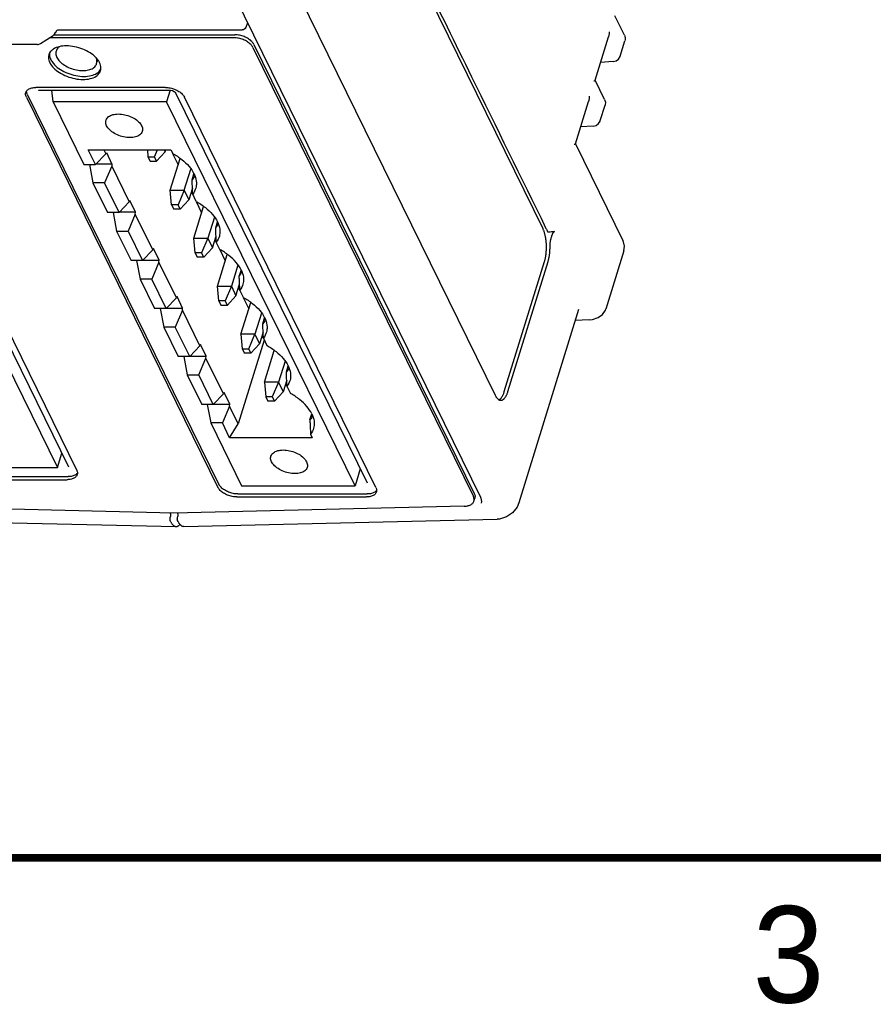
# Model space of a CAD drawing. Header units: inches. Extents: x 0 to 22, y 0 to 17.
# Tile 3 of 41: x 6.3 to 8.5, y 0.1 to 2.7. Entities that reach past the tile are written whole.
import ezdxf

# ---------------------------------------------------------------- set-up
doc = ezdxf.new("R2010")
doc.units = ezdxf.units.IN
doc.header["$LTSCALE"] = 1.21
doc.header["$MEASUREMENT"] = 0
doc.layers.get('0').update_dxf_attribs({"linetype": 'CONTINUOUS'})
doc.styles.get("Standard").update_dxf_attribs({"font": 'txt', "width": 0.8})

msp = doc.modelspace()

# ---------------------------------------------------------------- linework, layer by layer
at = {"color": 7, "linetype": 'CONTINUOUS'}
for p, q in [((7.6449, 2.1286), (7.0592, 3.3221)), ((6.9353, 2.8913), (7.521, 1.6978)), ((6.7842, 2.8569), (7.4826, 1.4336)), ((7.8559, 2.6305), (7.8312, 2.6809)), ((6.8798, 2.6621), (6.8753, 2.6504)), ((6.3434, 2.609), (6.3761, 2.6298)), ((6.3761, 2.6298), (6.38, 2.633)), ((6.3781, 2.6315), (6.8469, 2.6315)), ((6.38, 2.633), (6.3826, 2.637)), ((6.3843, 2.6413), (6.3826, 2.6369)), ((6.3843, 2.6412), (6.3846, 2.6418)), ((6.3846, 2.6418), (6.3865, 2.6435)), ((6.3865, 2.6435), (6.3886, 2.644)), ((6.3885, 2.644), (6.866, 2.644)), ((6.8692, 2.6446), (6.866, 2.644)), ((6.8735, 2.6474), (6.8692, 2.6446)), ((6.8753, 2.6505), (6.8735, 2.6474)), ((6.3359, 2.6065), (6.217, 2.6065)), ((6.3359, 2.6065), (6.3371, 2.6066)), ((6.3371, 2.6066), (6.3421, 2.6082)), ((6.3421, 2.6082), (6.3434, 2.609)), ((6.8445, 2.6237), (6.3664, 2.6237)), ((6.8959, 2.6066), (7.4668, 1.4434)), ((7.7796, 2.5138), (7.8143, 2.6259)), ((7.8447, 2.5759), (7.857, 2.6158)), ((7.8574, 2.6173), (7.857, 2.6158)), ((6.8935, 2.5988), (7.4644, 1.4355)), ((7.8444, 2.5751), (7.8447, 2.576)), ((6.4917, 2.566), (6.4903, 2.5612)), ((7.8267, 2.5619), (7.794, 2.5601)), ((7.8267, 2.5619), (7.8341, 2.5638)), ((7.8043, 2.4637), (7.7796, 2.5141)), ((6.3093, 2.4781), (6.8054, 1.4672)), ((6.6669, 2.4951), (6.3315, 2.4951)), ((6.3389, 2.4887), (6.3389, 2.4887)), ((6.3425, 2.4884), (6.6779, 2.4884)), ((6.3762, 2.458), (6.3726, 2.4884)), ((6.6792, 2.488), (6.6699, 2.458)), ((6.6779, 2.4884), (6.6799, 2.4883)), ((6.6799, 2.4883), (6.685, 2.4871)), ((6.6929, 2.4823), (6.6934, 2.4815)), ((6.6934, 2.4815), (7.1893, 1.471)), ((6.3069, 2.4703), (6.803, 1.4594)), ((6.6699, 2.458), (6.3762, 2.458)), ((6.3762, 2.458), (6.456, 2.2954)), ((7.158, 1.4634), (6.6699, 2.458)), ((7.212, 1.4594), (6.716, 2.4703)), ((7.7286, 2.3487), (7.7627, 2.459)), ((7.7932, 2.4091), (7.8055, 2.449)), ((7.8059, 2.4505), (7.8055, 2.4489)), ((7.7929, 2.4082), (7.7932, 2.4091)), ((7.7751, 2.395), (7.7424, 2.3933)), ((7.7751, 2.395), (7.7826, 2.3969)), ((7.7286, 2.349), (7.8514, 2.0987)), ((6.4671, 2.3337), (6.6813, 2.3337)), ((6.4859, 2.2954), (6.4671, 2.3337)), ((6.5123, 2.3231), (6.4859, 2.2954)), ((6.5071, 2.3337), (6.5123, 2.3231)), ((6.5123, 2.3231), (6.5141, 2.3264)), ((6.5141, 2.3264), (6.5286, 2.2968)), ((6.6202, 2.3337), (6.6218, 2.3158)), ((6.6387, 2.3158), (6.6463, 2.3337)), ((6.6442, 2.3044), (6.6667, 2.3287)), ((6.6667, 2.3287), (6.6642, 2.3337)), ((6.6667, 2.3287), (6.6682, 2.3337)), ((6.6813, 2.3337), (6.6859, 2.3242)), ((6.6854, 2.324), (6.6998, 2.2947)), ((6.456, 2.2954), (6.4859, 2.2954)), ((6.4705, 2.2954), (6.4794, 2.2477)), ((6.5286, 2.2968), (6.4873, 2.2968)), ((6.5286, 2.2968), (6.5278, 2.2916)), ((6.6218, 2.3158), (6.6387, 2.3158)), ((6.6218, 2.3158), (6.6274, 2.3044)), ((6.6274, 2.3044), (6.6442, 2.3044)), ((6.6442, 2.3044), (6.6387, 2.3158)), ((6.6794, 2.2288), (6.705, 2.3114)), ((6.5278, 2.2916), (6.5094, 2.2477)), ((6.5278, 2.2916), (6.5733, 2.1988)), ((6.7157, 2.2288), (6.7327, 2.2837)), ((6.7361, 2.2561), (6.7408, 2.2715)), ((6.5094, 2.2477), (6.4794, 2.2477)), ((6.4794, 2.2477), (6.517, 2.1711)), ((6.5469, 2.1711), (6.5094, 2.2477)), ((6.6794, 2.2288), (6.7157, 2.2288)), ((6.6828, 2.1914), (6.6794, 2.2288)), ((6.7157, 2.2288), (6.6997, 2.1914)), ((6.7157, 2.2288), (6.7277, 2.2044)), ((6.737, 2.2344), (6.7277, 2.2044)), ((6.7341, 2.2249), (6.7372, 2.2186)), ((6.7469, 2.1999), (6.7376, 2.2188)), ((6.5733, 2.1988), (6.5469, 2.1711)), ((6.5733, 2.1988), (6.5751, 2.2021)), ((6.5896, 2.1725), (6.5751, 2.2021)), ((6.7277, 2.2044), (6.7052, 2.1801)), ((6.7464, 2.1997), (6.7608, 2.1704)), ((6.5469, 2.1711), (6.517, 2.1711)), ((6.5315, 2.1711), (6.5404, 2.1233)), ((6.5896, 2.1725), (6.5483, 2.1725)), ((6.5888, 2.1673), (6.5896, 2.1725)), ((6.6997, 2.1914), (6.6828, 2.1914)), ((6.6828, 2.1914), (6.6884, 2.1801)), ((6.7052, 2.1801), (6.6884, 2.1801)), ((6.7052, 2.1801), (6.6997, 2.1914)), ((6.7404, 2.1045), (6.766, 2.1871)), ((6.5888, 2.1673), (6.5704, 2.1233)), ((6.6343, 2.0745), (6.5888, 2.1673)), ((6.7937, 2.1594), (6.7767, 2.1045)), ((6.7971, 2.1318), (6.8018, 2.1472)), ((6.5404, 2.1233), (6.5704, 2.1233)), ((6.5404, 2.1233), (6.578, 2.0467)), ((6.5704, 2.1233), (6.608, 2.0467)), ((6.7404, 2.1045), (6.7767, 2.1045)), ((6.7438, 2.0671), (6.7404, 2.1045)), ((6.7767, 2.1045), (6.7607, 2.0671)), ((6.7767, 2.1045), (6.7887, 2.08)), ((6.7887, 2.08), (6.798, 2.1101)), ((6.7951, 2.1006), (6.7982, 2.0943)), ((6.8079, 2.0756), (6.7987, 2.0945)), ((6.6343, 2.0745), (6.608, 2.0467)), ((6.6361, 2.0778), (6.6343, 2.0745)), ((6.6506, 2.0482), (6.6361, 2.0778)), ((6.7607, 2.0671), (6.7438, 2.0671)), ((6.7438, 2.0671), (6.7494, 2.0558)), ((6.7662, 2.0558), (6.7607, 2.0671)), ((6.7887, 2.08), (6.7662, 2.0558)), ((6.8075, 2.0754), (6.8218, 2.0461)), ((7.854, 2.0722), (7.8074, 1.9213)), ((7.854, 2.0722), (7.8554, 2.0839)), ((6.608, 2.0467), (6.578, 2.0467)), ((6.5925, 2.0467), (6.6015, 1.999)), ((6.6093, 2.0482), (6.6506, 2.0482)), ((6.6498, 2.043), (6.6314, 1.999)), ((6.6498, 2.043), (6.6506, 2.0482)), ((6.6953, 1.9502), (6.6498, 2.043)), ((6.7662, 2.0558), (6.7494, 2.0558)), ((6.8015, 1.9802), (6.827, 2.0628)), ((7.5446, 1.7075), (7.6487, 2.0443)), ((7.5538, 1.7075), (7.6579, 2.0443)), ((6.8547, 2.0351), (6.8377, 1.9802)), ((6.8628, 2.0229), (6.8581, 2.0075)), ((6.6314, 1.999), (6.6015, 1.999)), ((6.6015, 1.999), (6.639, 1.9224)), ((6.669, 1.9224), (6.6314, 1.999)), ((6.8015, 1.9802), (6.8377, 1.9802)), ((6.8049, 1.9428), (6.8015, 1.9802)), ((6.8377, 1.9802), (6.8217, 1.9428)), ((6.8377, 1.9802), (6.8497, 1.9557)), ((6.8497, 1.9557), (6.859, 1.9858)), ((6.8561, 1.9763), (6.8592, 1.9699)), ((6.8689, 1.9513), (6.8597, 1.9702)), ((6.6953, 1.9502), (6.669, 1.9224)), ((6.6971, 1.9535), (6.6953, 1.9502)), ((6.7116, 1.9238), (6.6971, 1.9535)), ((6.8217, 1.9428), (6.8049, 1.9428)), ((6.8049, 1.9428), (6.8104, 1.9314)), ((6.8273, 1.9314), (6.8217, 1.9428)), ((6.8497, 1.9557), (6.8273, 1.9314)), ((6.8625, 1.8559), (6.888, 1.9385)), ((6.8685, 1.951), (6.8828, 1.9218)), ((6.2091, 1.9342), (6.4161, 1.5123)), ((6.4372, 1.5042), (6.2332, 1.9199)), ((6.669, 1.9224), (6.639, 1.9224)), ((6.6535, 1.9224), (6.6625, 1.8747)), ((6.6703, 1.9238), (6.7116, 1.9238)), ((6.7108, 1.9187), (6.6924, 1.8747)), ((6.7108, 1.9187), (6.7116, 1.9238)), ((6.7563, 1.8259), (6.7108, 1.9187)), ((6.8104, 1.9314), (6.8273, 1.9314)), ((7.7368, 1.9197), (7.5822, 1.4192)), ((6.1935, 1.9055), (6.3872, 1.5108)), ((6.9157, 1.9107), (6.8987, 1.8559)), ((6.9191, 1.8832), (6.9238, 1.8985)), ((7.7642, 1.8935), (7.7282, 1.8919)), ((6.6924, 1.8747), (6.6625, 1.8747)), ((6.6625, 1.8747), (6.7001, 1.7981)), ((6.73, 1.7981), (6.6924, 1.8747)), ((6.9226, 1.8406), (6.8556, 1.6236)), ((6.8987, 1.8559), (6.8625, 1.8559)), ((6.8625, 1.8559), (6.8659, 1.8185)), ((6.8827, 1.8185), (6.8987, 1.8559)), ((6.8987, 1.8559), (6.9107, 1.8314)), ((6.92, 1.8614), (6.9107, 1.8314)), ((6.9171, 1.852), (6.9202, 1.8456)), ((6.9207, 1.8458), (6.9299, 1.827)), ((6.7563, 1.8259), (6.73, 1.7981)), ((6.7581, 1.8291), (6.7563, 1.8259)), ((6.7726, 1.7995), (6.7581, 1.8291)), ((6.8659, 1.8185), (6.8827, 1.8185)), ((6.8659, 1.8185), (6.8714, 1.8071)), ((6.8883, 1.8071), (6.8827, 1.8185)), ((6.9107, 1.8314), (6.8883, 1.8071)), ((6.9235, 1.7315), (6.949, 1.8141)), ((6.73, 1.7981), (6.7001, 1.7981)), ((6.7145, 1.7981), (6.7235, 1.7504)), ((6.7313, 1.7995), (6.7726, 1.7995)), ((6.7534, 1.7504), (6.7718, 1.7943)), ((6.7718, 1.7943), (6.7726, 1.7995)), ((6.8173, 1.7015), (6.7718, 1.7943)), ((6.8883, 1.8071), (6.8714, 1.8071)), ((6.9767, 1.7864), (6.9597, 1.7315)), ((6.9801, 1.7588), (6.9848, 1.7742)), ((6.7235, 1.7504), (6.7534, 1.7504)), ((6.7235, 1.7504), (6.7611, 1.6738)), ((6.791, 1.6738), (6.7534, 1.7504)), ((6.981, 1.7371), (6.9717, 1.7071)), ((6.9597, 1.7315), (6.9235, 1.7315)), ((6.9235, 1.7315), (6.9269, 1.6941)), ((6.9597, 1.7315), (6.9437, 1.6941)), ((6.9597, 1.7315), (6.9717, 1.7071)), ((6.9817, 1.7215), (6.9909, 1.7026)), ((6.8173, 1.7015), (6.791, 1.6738)), ((6.8191, 1.7048), (6.8173, 1.7015)), ((6.8336, 1.6752), (6.8191, 1.7048)), ((6.9437, 1.6941), (6.9269, 1.6941)), ((6.9269, 1.6941), (6.9324, 1.6828)), ((6.9437, 1.6941), (6.9493, 1.6828)), ((6.9717, 1.7071), (6.9493, 1.6828)), ((6.791, 1.6738), (6.7611, 1.6738)), ((6.7755, 1.6738), (6.7845, 1.6261)), ((6.7923, 1.6752), (6.8336, 1.6752)), ((6.8328, 1.67), (6.8144, 1.6261)), ((6.8328, 1.67), (6.8336, 1.6752)), ((6.8556, 1.6236), (6.8328, 1.67)), ((6.9493, 1.6828), (6.9324, 1.6828)), ((7.0411, 1.6345), (7.0459, 1.6499)), ((6.8144, 1.6261), (6.7845, 1.6261)), ((6.7845, 1.6261), (6.8643, 1.4634)), ((6.8332, 1.5878), (6.8144, 1.6261)), ((6.8332, 1.5878), (6.8556, 1.6236)), ((7.0473, 1.5878), (6.8332, 1.5878)), ((7.0427, 1.5972), (7.0473, 1.5878)), ((6.3872, 1.5108), (6.3987, 1.5479)), ((5.8852, 1.5108), (6.3872, 1.5108)), ((7.1715, 1.5072), (7.158, 1.4634)), ((5.8582, 1.4793), (6.4125, 1.4793)), ((5.8606, 1.4872), (6.4149, 1.4872)), ((6.8643, 1.4634), (7.158, 1.4634)), ((6.852, 1.4345), (7.1874, 1.4345)), ((6.8544, 1.4423), (7.1898, 1.4423)), ((7.4657, 1.4237), (7.4682, 1.4316)), ((7.4826, 1.4336), (7.4838, 1.431)), ((7.4838, 1.431), (7.4853, 1.4225)), ((6.6883, 1.3929), (5.9274, 1.4107)), ((7.441, 1.4107), (6.6883, 1.3929)), ((7.4853, 1.4225), (7.4846, 1.4182)), ((6.6799, 1.3849), (6.6786, 1.3807)), ((6.6796, 1.3918), (6.679, 1.3932)), ((6.6982, 1.3807), (6.6994, 1.3846)), ((6.6991, 1.3917), (6.6984, 1.3932)), ((5.884, 1.3769), (6.6947, 1.358)), ((6.6802, 1.3711), (6.6789, 1.3738)), ((6.7001, 1.3706), (6.6985, 1.3737)), ((6.7148, 1.3576), (7.5263, 1.3769))]:
    msp.add_line(p, q, dxfattribs=at)
for points in [[(7.8559, 2.6305), (7.8578, 2.6241), (7.8574, 2.6173)], [(7.8341, 2.5638), (7.8404, 2.5684), (7.8444, 2.5751)], [(6.3383, 2.4877), (6.3382, 2.4876), (6.339, 2.4879), (6.342, 2.4884), (6.3425, 2.4884)], [(6.685, 2.4871), (6.6896, 2.485), (6.6925, 2.4828), (6.6929, 2.4823)], [(7.8043, 2.4637), (7.8062, 2.4573), (7.8059, 2.4505)], [(7.7826, 2.3969), (7.7888, 2.4015), (7.7929, 2.4082)], [(7.8554, 2.0839), (7.8528, 2.0956), (7.8515, 2.0986)], [(7.7642, 1.8935), (7.7726, 1.8944), (7.7873, 1.899), (7.7989, 1.9073), (7.8064, 1.9187), (7.8074, 1.9214)], [(7.5822, 1.4193), (7.5776, 1.4084), (7.5662, 1.3935), (7.5506, 1.3827), (7.5322, 1.3774), (7.5263, 1.3769)]]:
    msp.add_lwpolyline(points, dxfattribs=at)
at = {"color": 7, "linetype": 'CONTINUOUS', "const_width": 0.02}
msp.add_lwpolyline([(0.5, 0.5), (21.5, 0.5)], dxfattribs=at)
at = {"color": 7, "linetype": 'CONTINUOUS'}
for points, knots in [([(7.3329, 2.7812), (7.3752, 2.6951), (7.4814, 2.4787), (7.5877, 2.2622), (7.6516, 2.1319)], [0, 0, 0, 0, 0.39789, 1, 1, 1, 1]), ([(6.8959, 2.6066), (6.8945, 2.6095), (6.8903, 2.615), (6.8816, 2.6218), (6.8709, 2.6271), (6.8591, 2.6306), (6.8509, 2.6315), (6.8469, 2.6315)], [0, 0, 0, 0, 0.1657, 0.358985, 0.571339, 0.78976, 1, 1, 1, 1]), ([(7.8159, 2.6392), (7.8159, 2.6382), (7.8159, 2.6361), (7.8158, 2.6331), (7.8154, 2.6302), (7.8148, 2.6278), (7.8144, 2.6264), (7.8143, 2.6259)], [0, 0, 0, 0, 0.229198, 0.453733, 0.671209, 0.879991, 1, 1, 1, 1]), ([(6.8935, 2.5988), (6.8921, 2.6016), (6.8879, 2.6072), (6.8792, 2.6139), (6.8685, 2.6193), (6.8567, 2.6228), (6.8485, 2.6237), (6.8445, 2.6237)], [0, 0, 0, 0, 0.165709, 0.358965, 0.57136, 0.789749, 1, 1, 1, 1]), ([(6.3669, 2.5844), (6.3667, 2.5831), (6.3666, 2.5818), (6.3666, 2.5804), (6.3666, 2.5803)], [0, 0, 0, 0, 0.940371, 1, 1, 1, 1]), ([(6.3838, 2.5892), (6.3833, 2.5874), (6.3824, 2.5818), (6.3854, 2.572), (6.3934, 2.5615), (6.4054, 2.5522), (6.4201, 2.5448), (6.4363, 2.54), (6.4476, 2.5388), (6.4531, 2.5388)], [0, 0, 0, 0, 0.059624, 0.173988, 0.310858, 0.470514, 0.645921, 0.826339, 1, 1, 1, 1]), ([(6.3934, 2.6009), (6.3933, 2.6008), (6.3901, 2.5988), (6.3862, 2.5952), (6.3842, 2.5906), (6.3838, 2.5892)], [0, 0, 0, 0, 0.03248, 0.727634, 1, 1, 1, 1]), ([(6.4954, 2.5615), (6.4931, 2.5656), (6.4861, 2.5745), (6.4715, 2.5858), (6.4528, 2.5952), (6.4389, 2.5992), (6.4317, 2.6007)], [0, 0, 0, 0, 0.184516, 0.437059, 0.714552, 1, 1, 1, 1]), ([(6.3676, 2.5593), (6.3701, 2.5543), (6.3775, 2.5446), (6.3927, 2.5328), (6.4114, 2.5234), (6.4321, 2.5173), (6.4528, 2.5151), (6.4716, 2.5169), (6.487, 2.5227), (6.4945, 2.5298), (6.4968, 2.5337)], [0, 0, 0, 0, 0.111479, 0.241535, 0.384439, 0.53144, 0.672941, 0.800487, 0.909026, 1, 1, 1, 1]), ([(6.3798, 2.5537), (6.3843, 2.549), (6.3951, 2.5406), (6.4139, 2.5312), (6.4345, 2.5252), (6.4552, 2.5229), (6.474, 2.5248), (6.4851, 2.529), (6.4897, 2.5319)], [0, 0, 0, 0, 0.163069, 0.342249, 0.526565, 0.703985, 0.863908, 1, 1, 1, 1]), ([(6.4531, 2.5388), (6.4581, 2.5388), (6.4674, 2.5397), (6.4795, 2.5443), (6.4865, 2.5508), (6.4884, 2.5554), (6.4889, 2.5568)], [0, 0, 0, 0, 0.351629, 0.65088, 0.901719, 1, 1, 1, 1]), ([(6.4889, 2.5568), (6.4894, 2.5586), (6.4902, 2.5639), (6.4888, 2.5692), (6.4873, 2.5723)], [0, 0, 0, 0, 0.359576, 1, 1, 1, 1]), ([(6.4997, 2.542), (6.4999, 2.5433), (6.5, 2.5447), (6.5, 2.546), (6.5, 2.5461)], [0, 0, 0, 0, 0.940371, 1, 1, 1, 1]), ([(7.7766, 2.5122), (7.777, 2.5124), (7.7777, 2.5126), (7.7785, 2.5129), (7.7791, 2.5132), (7.7795, 2.5135), (7.7796, 2.5137), (7.7796, 2.5138)], [0, 0, 0, 0, 0.335958, 0.603787, 0.803946, 0.942141, 1, 1, 1, 1]), ([(6.3069, 2.4703), (6.3057, 2.4726), (6.3045, 2.4767), (6.3051, 2.4807), (6.3055, 2.4821)], [0, 0, 0, 0, 0.657447, 1, 1, 1, 1]), ([(6.3055, 2.4821), (6.3058, 2.4831), (6.3073, 2.4864), (6.31, 2.489), (6.3122, 2.4904)], [0, 0, 0, 0, 0.281556, 1, 1, 1, 1]), ([(6.3122, 2.4904), (6.3148, 2.4921), (6.3212, 2.4945), (6.3279, 2.4951), (6.3315, 2.4951)], [0, 0, 0, 0, 0.459718, 1, 1, 1, 1]), ([(6.6669, 2.4951), (6.6709, 2.4951), (6.6751, 2.4947), (6.6793, 2.4938), (6.6795, 2.4938)], [0, 0, 0, 0, 0.954388, 1, 1, 1, 1]), ([(6.6909, 2.4904), (6.6947, 2.4889), (6.7016, 2.4854), (6.7103, 2.4787), (6.7146, 2.4731), (6.716, 2.4703)], [0, 0, 0, 0, 0.371735, 0.709975, 1, 1, 1, 1]), ([(7.7643, 2.4724), (7.7644, 2.4713), (7.7644, 2.4693), (7.7642, 2.4663), (7.7638, 2.4634), (7.7633, 2.461), (7.7629, 2.4595), (7.7627, 2.459)], [0, 0, 0, 0, 0.229198, 0.453733, 0.671209, 0.879991, 1, 1, 1, 1]), ([(6.5131, 2.4104), (6.5137, 2.4122), (6.5163, 2.4174), (6.5249, 2.4234), (6.5381, 2.4267), (6.5537, 2.4265), (6.5699, 2.4229), (6.5851, 2.4162), (6.5974, 2.4074), (6.6035, 2.3998), (6.6054, 2.3958)], [0, 0, 0, 0, 0.052803, 0.154881, 0.279544, 0.424743, 0.581356, 0.736836, 0.879222, 1, 1, 1, 1]), ([(6.5148, 2.3958), (6.5132, 2.3991), (6.5118, 2.4041), (6.5127, 2.409), (6.5131, 2.4104)], [0, 0, 0, 0, 0.724958, 1, 1, 1, 1]), ([(6.6071, 2.3813), (6.6065, 2.3795), (6.6039, 2.3743), (6.5953, 2.3683), (6.5821, 2.365), (6.5665, 2.3652), (6.5503, 2.3688), (6.5352, 2.3755), (6.5228, 2.3843), (6.5167, 2.3919), (6.5148, 2.3958)], [0, 0, 0, 0, 0.052803, 0.154881, 0.279544, 0.424743, 0.581356, 0.736836, 0.879222, 1, 1, 1, 1]), ([(6.6054, 2.3958), (6.607, 2.3926), (6.6084, 2.3876), (6.6075, 2.3827), (6.6071, 2.3813)], [0, 0, 0, 0, 0.724958, 1, 1, 1, 1]), ([(7.7286, 2.3487), (7.7286, 2.3486), (7.7285, 2.3484), (7.7281, 2.3482), (7.7275, 2.3478), (7.7266, 2.3475), (7.726, 2.3473), (7.7256, 2.3472)], [0, 0, 0, 0, 0.06513, 0.204182, 0.40364, 0.668798, 1, 1, 1, 1]), ([(6.6859, 2.3242), (6.6941, 2.3196), (6.7093, 2.3095), (6.7281, 2.2919), (6.7374, 2.2783), (6.7408, 2.2715)], [0, 0, 0, 0, 0.368667, 0.704138, 1, 1, 1, 1]), ([(6.7408, 2.2715), (6.7437, 2.2656), (6.7465, 2.2574), (6.7471, 2.249), (6.7472, 2.2472)], [0, 0, 0, 0, 0.786938, 1, 1, 1, 1]), ([(6.7376, 2.2188), (6.7375, 2.223), (6.7371, 2.2313), (6.7366, 2.2437), (6.7362, 2.252), (6.7361, 2.2561)], [0, 0, 0, 0, 0.334899, 0.668238, 1, 1, 1, 1]), ([(6.7472, 2.2472), (6.7472, 2.2429), (6.7461, 2.2327), (6.7413, 2.2235), (6.7376, 2.2188)], [0, 0, 0, 0, 0.414167, 1, 1, 1, 1]), ([(6.7469, 2.1999), (6.7552, 2.1953), (6.7703, 2.1852), (6.7891, 2.1675), (6.7984, 2.154), (6.8018, 2.1472)], [0, 0, 0, 0, 0.368667, 0.704138, 1, 1, 1, 1]), ([(6.8018, 2.1472), (6.8047, 2.1413), (6.8075, 2.1331), (6.8081, 2.1246), (6.8082, 2.1228)], [0, 0, 0, 0, 0.786938, 1, 1, 1, 1]), ([(6.7987, 2.0945), (6.7985, 2.0987), (6.7981, 2.107), (6.7976, 2.1194), (6.7972, 2.1277), (6.7971, 2.1318)], [0, 0, 0, 0, 0.334899, 0.668238, 1, 1, 1, 1]), ([(6.8082, 2.1228), (6.8083, 2.1186), (6.8071, 2.1084), (6.8023, 2.0991), (6.7987, 2.0945)], [0, 0, 0, 0, 0.414167, 1, 1, 1, 1]), ([(7.6487, 2.0443), (7.649, 2.0455), (7.6497, 2.0478), (7.6506, 2.0514), (7.6514, 2.0552), (7.6521, 2.0591), (7.6526, 2.0631), (7.6531, 2.0672), (7.6534, 2.0714), (7.6536, 2.0757), (7.6538, 2.0799), (7.6537, 2.0842), (7.6536, 2.0885), (7.6534, 2.0927), (7.653, 2.0969), (7.6525, 2.101), (7.6519, 2.105), (7.6512, 2.1089), (7.6504, 2.1126), (7.6495, 2.1162), (7.6485, 2.1196), (7.6474, 2.1228), (7.6466, 2.1249), (7.6462, 2.1258)], [0, 0, 0, 0, 0.043253, 0.088255, 0.13473, 0.182601, 0.23165, 0.281589, 0.332344, 0.383614, 0.435149, 0.486842, 0.538351, 0.589503, 0.640127, 0.689889, 0.738695, 0.786313, 0.832473, 0.877123, 0.920018, 0.96099, 1, 1, 1, 1]), ([(7.6748, 2.1219), (7.673, 2.1217), (7.6693, 2.1212), (7.6635, 2.1205), (7.6596, 2.1201), (7.6576, 2.1199)], [0, 0, 0, 0, 0.317021, 0.650476, 1, 1, 1, 1]), ([(7.6629, 2.0841), (7.6629, 2.085), (7.6629, 2.0868), (7.6631, 2.0895), (7.6634, 2.0924), (7.6638, 2.0955), (7.6644, 2.0986), (7.6651, 2.1017), (7.6658, 2.1046), (7.6665, 2.1071), (7.6672, 2.1093), (7.6678, 2.1112), (7.6684, 2.1128), (7.669, 2.1143), (7.6695, 2.1155), (7.67, 2.1166), (7.6704, 2.1176), (7.6709, 2.1184), (7.6714, 2.1191), (7.6718, 2.1198), (7.6722, 2.1203), (7.6727, 2.1208), (7.6731, 2.1212), (7.6735, 2.1215), (7.674, 2.1217), (7.6744, 2.1219), (7.6747, 2.1219), (7.6748, 2.1219)], [0, 0, 0, 0, 0.064054, 0.131199, 0.201991, 0.277145, 0.356409, 0.435895, 0.50987, 0.573782, 0.628877, 0.676871, 0.718918, 0.755956, 0.788755, 0.8179, 0.843891, 0.867137, 0.888011, 0.906787, 0.923752, 0.939156, 0.953174, 0.966128, 0.978247, 0.989517, 1, 1, 1, 1]), ([(6.8628, 2.0229), (6.8595, 2.0297), (6.8501, 2.0432), (6.8313, 2.0609), (6.8162, 2.0709), (6.8079, 2.0756)], [0, 0, 0, 0, 0.295862, 0.631333, 1, 1, 1, 1]), ([(7.6579, 2.0443), (7.6582, 2.0455), (7.6589, 2.0478), (7.6598, 2.0514), (7.6606, 2.0552), (7.6613, 2.0591), (7.6618, 2.0631), (7.6623, 2.0672), (7.6626, 2.0714), (7.6629, 2.0756), (7.663, 2.0798), (7.663, 2.0827), (7.6629, 2.0841)], [0, 0, 0, 0, 0.088867, 0.181289, 0.276756, 0.375109, 0.475783, 0.578425, 0.682671, 0.787897, 0.893886, 1, 1, 1, 1]), ([(6.8628, 2.0229), (6.8657, 2.0169), (6.8685, 2.0088), (6.8691, 2.0003), (6.8692, 1.9985)], [0, 0, 0, 0, 0.786938, 1, 1, 1, 1]), ([(6.8597, 1.9702), (6.8595, 1.9743), (6.8591, 1.9826), (6.8586, 1.9951), (6.8583, 2.0034), (6.8581, 2.0075)], [0, 0, 0, 0, 0.334899, 0.668238, 1, 1, 1, 1]), ([(6.8692, 1.9985), (6.8693, 1.9943), (6.8681, 1.9841), (6.8633, 1.9748), (6.8597, 1.9702)], [0, 0, 0, 0, 0.414167, 1, 1, 1, 1]), ([(6.8689, 1.9513), (6.8772, 1.9466), (6.8923, 1.9366), (6.9111, 1.9189), (6.9205, 1.9054), (6.9238, 1.8986)], [0, 0, 0, 0, 0.368667, 0.704138, 1, 1, 1, 1]), ([(6.9238, 1.8986), (6.9267, 1.8926), (6.9295, 1.8845), (6.9301, 1.876), (6.9302, 1.8742)], [0, 0, 0, 0, 0.786938, 1, 1, 1, 1]), ([(6.9207, 1.8458), (6.9205, 1.85), (6.9201, 1.8583), (6.9196, 1.8708), (6.9193, 1.879), (6.9191, 1.8832)], [0, 0, 0, 0, 0.334899, 0.668238, 1, 1, 1, 1]), ([(6.9302, 1.8742), (6.9303, 1.87), (6.9291, 1.8598), (6.9243, 1.8505), (6.9207, 1.8458)], [0, 0, 0, 0, 0.414167, 1, 1, 1, 1]), ([(6.9299, 1.827), (6.9382, 1.8223), (6.9533, 1.8122), (6.9721, 1.7946), (6.9815, 1.7811), (6.9848, 1.7742)], [0, 0, 0, 0, 0.368667, 0.704138, 1, 1, 1, 1]), ([(6.9848, 1.7742), (6.9877, 1.7683), (6.9905, 1.7601), (6.9912, 1.7517), (6.9912, 1.7499)], [0, 0, 0, 0, 0.786938, 1, 1, 1, 1]), ([(6.9817, 1.7215), (6.9815, 1.7257), (6.9812, 1.734), (6.9806, 1.7464), (6.9803, 1.7547), (6.9801, 1.7588)], [0, 0, 0, 0, 0.334899, 0.668238, 1, 1, 1, 1]), ([(6.9912, 1.7499), (6.9913, 1.7457), (6.9902, 1.7355), (6.9853, 1.7262), (6.9817, 1.7215)], [0, 0, 0, 0, 0.414167, 1, 1, 1, 1]), ([(7.0458, 1.6499), (7.0425, 1.6567), (7.0331, 1.6702), (7.0143, 1.6879), (6.9992, 1.698), (6.9909, 1.7026)], [0, 0, 0, 0, 0.295862, 0.631333, 1, 1, 1, 1]), ([(7.5223, 1.6953), (7.5228, 1.6945), (7.5237, 1.693), (7.5251, 1.691), (7.5267, 1.6892), (7.5282, 1.6877), (7.5298, 1.6865), (7.5315, 1.6856), (7.5331, 1.6851), (7.5345, 1.6848), (7.5353, 1.6848), (7.5355, 1.6848)], [0, 0, 0, 0, 0.152805, 0.294953, 0.426832, 0.548772, 0.661848, 0.767181, 0.866723, 0.962569, 1, 1, 1, 1]), ([(7.5322, 1.6868), (7.5328, 1.6872), (7.5339, 1.688), (7.5355, 1.6896), (7.537, 1.6914), (7.5384, 1.6935), (7.5393, 1.695), (7.5398, 1.6958)], [0, 0, 0, 0, 0.1707, 0.355208, 0.554631, 0.769283, 1, 1, 1, 1]), ([(7.5355, 1.6848), (7.5358, 1.6848), (7.5367, 1.6848), (7.5382, 1.6852), (7.5399, 1.6858), (7.5415, 1.6868), (7.5431, 1.688), (7.5447, 1.6896), (7.5462, 1.6914), (7.5476, 1.6935), (7.549, 1.6958), (7.5504, 1.6984), (7.5516, 1.7012), (7.5528, 1.7043), (7.5535, 1.7064), (7.5538, 1.7075)], [0, 0, 0, 0, 0.032695, 0.087617, 0.144894, 0.205767, 0.271146, 0.341797, 0.418074, 0.500356, 0.588604, 0.682926, 0.783051, 0.888867, 1, 1, 1, 1]), ([(7.5398, 1.6958), (7.5402, 1.6966), (7.5411, 1.6984), (7.5424, 1.7012), (7.5436, 1.7043), (7.5443, 1.7064), (7.5446, 1.7075)], [0, 0, 0, 0, 0.229257, 0.472553, 0.729906, 1, 1, 1, 1]), ([(7.0411, 1.6345), (7.0413, 1.6304), (7.0416, 1.6221), (7.0422, 1.6097), (7.0425, 1.6014), (7.0427, 1.5972)], [0, 0, 0, 0, 0.331717, 0.665057, 1, 1, 1, 1]), ([(7.0458, 1.6499), (7.0487, 1.644), (7.0515, 1.6358), (7.0522, 1.6274), (7.0522, 1.6255)], [0, 0, 0, 0, 0.786938, 1, 1, 1, 1]), ([(7.0522, 1.6255), (7.0523, 1.6213), (7.0512, 1.6111), (7.0463, 1.6019), (7.0427, 1.5972)], [0, 0, 0, 0, 0.414167, 1, 1, 1, 1]), ([(6.9402, 1.5401), (6.9408, 1.542), (6.9434, 1.5471), (6.952, 1.5532), (6.9652, 1.5564), (6.9807, 1.5562), (6.997, 1.5526), (7.0121, 1.546), (7.0245, 1.5371), (7.0306, 1.5295), (7.0325, 1.5256)], [0, 0, 0, 0, 0.052803, 0.154881, 0.279544, 0.424743, 0.581356, 0.736836, 0.879222, 1, 1, 1, 1]), ([(6.9418, 1.5256), (6.9403, 1.5288), (6.9388, 1.5338), (6.9398, 1.5388), (6.9402, 1.5401)], [0, 0, 0, 0, 0.724958, 1, 1, 1, 1]), ([(7.0342, 1.5111), (7.0336, 1.5092), (7.031, 1.5041), (7.0224, 1.498), (7.0091, 1.4948), (6.9936, 1.495), (6.9774, 1.4986), (6.9622, 1.5052), (6.9499, 1.5141), (6.9438, 1.5217), (6.9418, 1.5256)], [0, 0, 0, 0, 0.052803, 0.154881, 0.279544, 0.424743, 0.581356, 0.736836, 0.879222, 1, 1, 1, 1]), ([(7.0325, 1.5256), (7.0341, 1.5224), (7.0355, 1.5174), (7.0346, 1.5124), (7.0342, 1.5111)], [0, 0, 0, 0, 0.724958, 1, 1, 1, 1]), ([(6.4385, 1.4924), (6.4382, 1.4914), (6.4368, 1.4881), (6.4317, 1.4833), (6.4229, 1.48), (6.4161, 1.4793), (6.4125, 1.4793)], [0, 0, 0, 0, 0.098316, 0.349187, 0.648377, 1, 1, 1, 1]), ([(6.4343, 1.4919), (6.4317, 1.4902), (6.4253, 1.4878), (6.4186, 1.4872), (6.4149, 1.4872)], [0, 0, 0, 0, 0.459763, 1, 1, 1, 1]), ([(6.852, 1.4345), (6.848, 1.4345), (6.8398, 1.4354), (6.828, 1.4389), (6.8173, 1.4442), (6.8086, 1.451), (6.8044, 1.4565), (6.803, 1.4594)], [0, 0, 0, 0, 0.210251, 0.42864, 0.641035, 0.834291, 1, 1, 1, 1]), ([(6.8544, 1.4423), (6.8504, 1.4423), (6.8422, 1.4432), (6.8304, 1.4467), (6.8197, 1.4521), (6.811, 1.4588), (6.8068, 1.4643), (6.8054, 1.4672)], [0, 0, 0, 0, 0.21024, 0.428661, 0.641015, 0.8343, 1, 1, 1, 1]), ([(7.2134, 1.4475), (7.2131, 1.4466), (7.2116, 1.4432), (7.2066, 1.4385), (7.1978, 1.4351), (7.191, 1.4345), (7.1874, 1.4345)], [0, 0, 0, 0, 0.098316, 0.349187, 0.648377, 1, 1, 1, 1]), ([(7.2091, 1.4471), (7.2065, 1.4454), (7.2002, 1.443), (7.1934, 1.4423), (7.1898, 1.4423)], [0, 0, 0, 0, 0.459763, 1, 1, 1, 1]), ([(7.4657, 1.4237), (7.4661, 1.4251), (7.4667, 1.4292), (7.4655, 1.4332), (7.4644, 1.4355)], [0, 0, 0, 0, 0.356032, 1, 1, 1, 1]), ([(7.4668, 1.4434), (7.4679, 1.441), (7.4691, 1.437), (7.4686, 1.4329), (7.4681, 1.4316)], [0, 0, 0, 0, 0.643936, 1, 1, 1, 1]), ([(7.441, 1.4107), (7.4445, 1.4108), (7.451, 1.4115), (7.457, 1.414), (7.4595, 1.4157)], [0, 0, 0, 0, 0.540361, 1, 1, 1, 1]), ([(7.4595, 1.4157), (7.4616, 1.4172), (7.4641, 1.4196), (7.4654, 1.4228), (7.4657, 1.4237)], [0, 0, 0, 0, 0.73433, 1, 1, 1, 1]), ([(6.6786, 1.3807), (6.6785, 1.3805), (6.6784, 1.3802), (6.6783, 1.3796), (6.6782, 1.379), (6.6782, 1.3784), (6.6781, 1.3777), (6.6782, 1.3771), (6.6782, 1.3765), (6.6783, 1.3758), (6.6784, 1.3753), (6.6785, 1.3747), (6.6787, 1.3742), (6.6788, 1.3739), (6.6789, 1.3738)], [0, 0, 0, 0, 0.078643, 0.162665, 0.250338, 0.339715, 0.430302, 0.521621, 0.611629, 0.698362, 0.781434, 0.860439, 0.93372, 1, 1, 1, 1]), ([(6.6796, 1.3918), (6.6797, 1.3917), (6.6798, 1.3914), (6.68, 1.3909), (6.6801, 1.3904), (6.6802, 1.3898), (6.6803, 1.3892), (6.6803, 1.3886), (6.6804, 1.3879), (6.6803, 1.3873), (6.6803, 1.3867), (6.6802, 1.386), (6.6801, 1.3855), (6.68, 1.3851), (6.6799, 1.3849)], [0, 0, 0, 0, 0.06628, 0.139561, 0.218566, 0.301638, 0.388371, 0.478379, 0.569698, 0.660285, 0.749662, 0.837335, 0.921357, 1, 1, 1, 1]), ([(6.6985, 1.3737), (6.6985, 1.3738), (6.6983, 1.3741), (6.6982, 1.3746), (6.698, 1.3752), (6.6979, 1.3758), (6.6979, 1.3764), (6.6978, 1.377), (6.6978, 1.3777), (6.6978, 1.3783), (6.6979, 1.379), (6.698, 1.3796), (6.698, 1.38), (6.6981, 1.3802)], [0, 0, 0, 0, 0.072052, 0.151901, 0.238077, 0.328682, 0.423232, 0.521269, 0.620559, 0.718796, 0.815428, 0.90989, 1, 1, 1, 1]), ([(6.6994, 1.3846), (6.6995, 1.3848), (6.6996, 1.3852), (6.6997, 1.3858), (6.6998, 1.3864), (6.6998, 1.387), (6.6999, 1.3877), (6.6998, 1.3883), (6.6998, 1.3889), (6.6997, 1.3896), (6.6996, 1.3902), (6.6995, 1.3907), (6.6994, 1.3911), (6.6993, 1.3912)], [0, 0, 0, 0, 0.082868, 0.171927, 0.265288, 0.360795, 0.457886, 0.556019, 0.652913, 0.746361, 0.83591, 0.921082, 1, 1, 1, 1]), ([(6.6802, 1.3711), (6.6806, 1.3702), (6.6815, 1.3686), (6.6829, 1.3663), (6.6844, 1.3642), (6.6859, 1.3625), (6.6875, 1.361), (6.6891, 1.3598), (6.6908, 1.3589), (6.6925, 1.3583), (6.6938, 1.3581), (6.6946, 1.3581), (6.6947, 1.358)], [0, 0, 0, 0, 0.140638, 0.272453, 0.395159, 0.509264, 0.615163, 0.713476, 0.805618, 0.892961, 0.977361, 1, 1, 1, 1]), ([(6.6947, 1.358), (6.6951, 1.358), (6.6961, 1.3581), (6.6977, 1.3584), (6.6994, 1.3591), (6.7011, 1.36), (6.7022, 1.3608), (6.7027, 1.3613)], [0, 0, 0, 0, 0.14211, 0.340144, 0.546519, 0.765566, 1, 1, 1, 1]), ([(6.7074, 1.3605), (6.7068, 1.361), (6.7057, 1.362), (6.7042, 1.3638), (6.7027, 1.3658), (6.7018, 1.3673), (6.7014, 1.3681)], [0, 0, 0, 0, 0.222357, 0.462591, 0.721469, 1, 1, 1, 1]), ([(6.7027, 1.3613), (6.7033, 1.3617), (6.704, 1.3624), (6.7046, 1.3631), (6.7047, 1.3632)], [0, 0, 0, 0, 0.791171, 1, 1, 1, 1]), ([(6.7148, 1.3576), (6.7145, 1.3576), (6.7137, 1.3576), (6.7122, 1.3578), (6.7106, 1.3584), (6.7089, 1.3593), (6.7079, 1.3601), (6.7074, 1.3605)], [0, 0, 0, 0, 0.107667, 0.314286, 0.528946, 0.756373, 1, 1, 1, 1])]:
    msp.add_open_spline(points, degree=3, knots=knots, dxfattribs=at)
for points in [[(6.4108, 2.6028), (6.4044, 2.6028), (6.398, 2.6022), (6.3919, 2.6007)], [(6.4317, 2.6007), (6.4248, 2.602), (6.4178, 2.6028), (6.4108, 2.6028)], [(6.3653, 2.58), (6.3645, 2.5776), (6.3642, 2.5752), (6.3642, 2.5727)], [(6.3671, 2.5844), (6.3663, 2.583), (6.3657, 2.5815), (6.3653, 2.58)], [(6.3666, 2.5803), (6.3667, 2.5757), (6.368, 2.5712), (6.3701, 2.5671)], [(6.3674, 2.5849), (6.3673, 2.5847), (6.3672, 2.5845), (6.3671, 2.5844)], [(6.3707, 2.5893), (6.3694, 2.5879), (6.3683, 2.5865), (6.3674, 2.5849)], [(6.3769, 2.5945), (6.3747, 2.593), (6.3725, 2.5913), (6.3707, 2.5893)], [(6.3919, 2.6007), (6.3866, 2.5994), (6.3815, 2.5975), (6.3769, 2.5945)], [(6.3642, 2.5727), (6.3642, 2.5681), (6.3656, 2.5634), (6.3676, 2.5593)], [(6.3701, 2.5671), (6.3708, 2.5656), (6.3716, 2.5642), (6.3725, 2.5628)], [(6.3725, 2.5628), (6.3746, 2.5595), (6.3771, 2.5565), (6.3798, 2.5537)], [(6.4966, 2.5593), (6.4962, 2.56), (6.4958, 2.5607), (6.4954, 2.5615)], [(6.5, 2.5461), (6.5, 2.5507), (6.4986, 2.5552), (6.4966, 2.5593)], [(6.4897, 2.5319), (6.4935, 2.5344), (6.497, 2.5376), (6.4992, 2.5415)], [(6.4968, 2.5337), (6.4977, 2.5353), (6.4984, 2.5369), (6.4989, 2.5386)], [(6.4989, 2.5386), (6.4993, 2.5397), (6.4996, 2.5409), (6.4997, 2.542)], [(6.3093, 2.4781), (6.3081, 2.4805), (6.3073, 2.4831), (6.3073, 2.4858)], [(6.6795, 2.4938), (6.6834, 2.493), (6.6872, 2.4919), (6.6909, 2.4904)], [(6.7429, 2.2666), (6.7412, 2.2628), (6.7388, 2.2593), (6.7361, 2.2561)], [(6.7971, 2.1318), (6.7998, 2.1349), (6.8022, 2.1385), (6.8039, 2.1423)], [(7.6462, 2.1258), (7.6458, 2.1268), (7.6454, 2.1277), (7.6449, 2.1286)], [(7.6516, 2.1319), (7.6522, 2.1307), (7.6528, 2.1295), (7.6534, 2.1283)], [(7.6534, 2.1283), (7.6548, 2.1255), (7.6562, 2.1227), (7.6576, 2.1199)], [(6.8649, 2.018), (6.8632, 2.0142), (6.8608, 2.0106), (6.8581, 2.0075)], [(6.9259, 1.8937), (6.9242, 1.8898), (6.9218, 1.8863), (6.9191, 1.8832)], [(6.9869, 1.7694), (6.9852, 1.7655), (6.9829, 1.762), (6.9801, 1.7588)], [(7.521, 1.6978), (7.5214, 1.6969), (7.5218, 1.6961), (7.5223, 1.6953)], [(7.5309, 1.686), (7.5314, 1.6862), (7.5318, 1.6865), (7.5322, 1.6868)], [(7.0479, 1.645), (7.0462, 1.6412), (7.0439, 1.6376), (7.0411, 1.6345)], [(6.4392, 1.4966), (6.438, 1.4947), (6.4362, 1.4932), (6.4343, 1.4919)], [(6.4372, 1.5042), (6.4383, 1.5018), (6.4391, 1.4992), (6.4391, 1.4965)], [(6.4391, 1.4965), (6.4391, 1.4951), (6.4389, 1.4937), (6.4385, 1.4924)], [(7.212, 1.4594), (7.2132, 1.457), (7.214, 1.4543), (7.214, 1.4517)], [(7.2141, 1.4518), (7.2128, 1.4499), (7.2111, 1.4483), (7.2091, 1.4471)], [(7.214, 1.4517), (7.214, 1.4503), (7.2138, 1.4489), (7.2134, 1.4475)], [(6.6981, 1.3802), (6.6981, 1.3804), (6.6982, 1.3805), (6.6982, 1.3807)], [(6.6993, 1.3912), (6.6993, 1.3914), (6.6992, 1.3915), (6.6991, 1.3917)], [(6.7014, 1.3681), (6.7009, 1.3689), (6.7005, 1.3697), (6.7001, 1.3706)]]:
    msp.add_open_spline(points, degree=3, dxfattribs=at)

# ---------------------------------------------------------------- texts
at = {"color": 2, "linetype": 'CONTINUOUS'}
msp.add_text('3', height=0.25, dxfattribs=at).set_placement((8.1875, 0.125))

doc.saveas('drawing.dxf')
